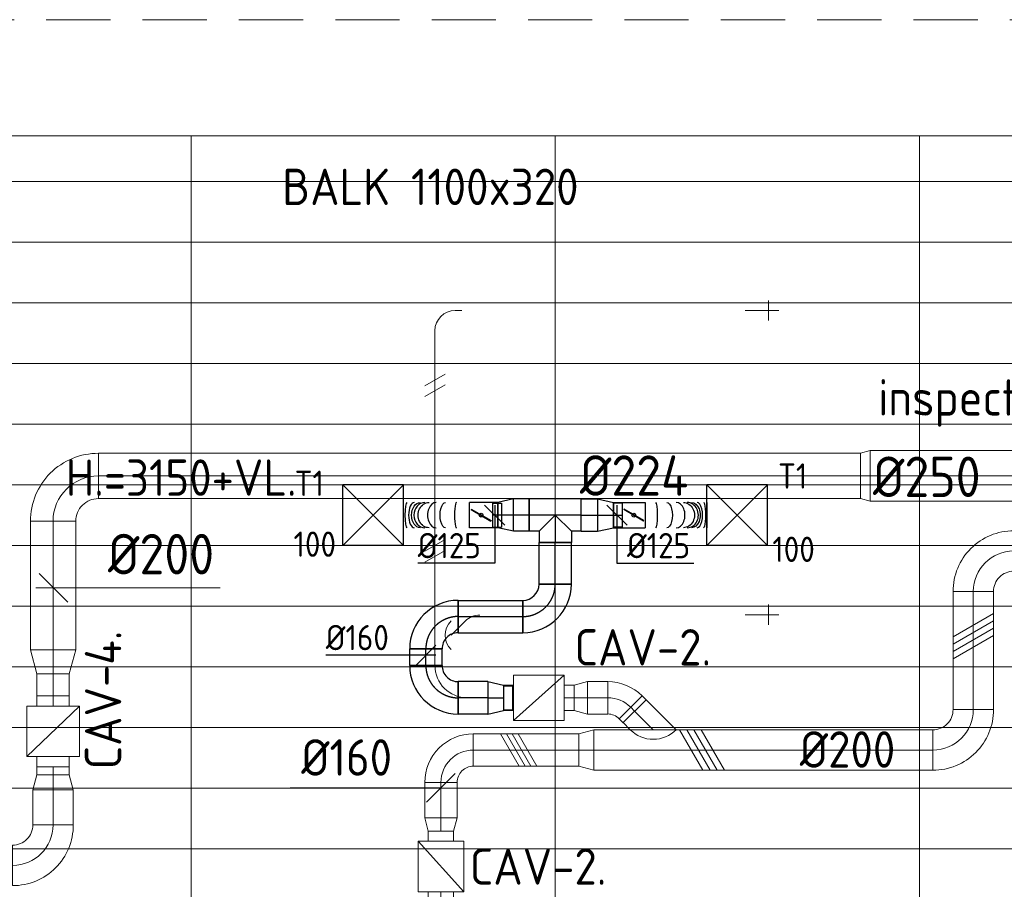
# Model space of a CAD drawing. Header units: millimetres. Extents: x -74969 to 28416, y 4400 to 50969.
# Tile 19 of 32: x -71760 to -66894, y 46102 to 50402. Entities that reach past the tile are written whole.
import ezdxf
from ezdxf.enums import TextEntityAlignment as Align

# ---------------------------------------------------------------- set-up
doc = ezdxf.new("R2010")
doc.units = ezdxf.units.MM
doc.header["$LTSCALE"] = 50
doc.linetypes.add('CENTER2', pattern=[28.575, 19.05, -3.175, 3.175, -3.175])
doc.linetypes.add('HIDDEN', pattern=[9.525, 6.35, -3.175])
for name, color, linetype, lineweight in [('WL570---_BESTAAND-HARTLIJN', 161, 'Continuous', 0), ('WL570---_BESTAAND-MAATVOERING', 161, 'Continuous', 0), ('WL570---_BESTAAND-RETOUR', 100, 'Continuous', 0), ('WL570---_BESTAAND-TOEVOER', 200, 'Continuous', 0), ('WL570---_DEMONTEREN', 10, 'Continuous', 0)]:
    doc.layers.add(name, color=color, linetype=linetype, lineweight=lineweight)
for name, color, linetype in [('WL570---_TOEVOER', 200, 'Continuous'), ('WL570---_TOEVOER_HL', 1, 'Continuous'), ('WL570---_TOEVOER_RST', 3, 'Continuous'), ('WL570---_TOEVOER_RST_HL', 1, 'Continuous'), ('WM570---_TOEVOER', 2, 'Continuous'), ('WM570---_TOEVOER_PR', 2, 'Continuous'), ('WM570---_TOEVOER_RST_PR', 1, 'Continuous')]:
    doc.layers.add(name, color=color, linetype=linetype)
doc.layers.get('WL570---_DEMONTEREN').off()
doc.styles.add('BURO-025', font='ISO96.shx', dxfattribs={"height": 125})
doc.styles.add('ISO', font='ISO', dxfattribs={"height": 162})
doc.styles.add('MAATVOERING', font='ISO')

# ---------------------------------------------------------------- blocks, each defined once
blk = doc.blocks.new('MVLINE')
blk.add_line((35.4, -35.4), (-35.4, 35.4))
blk = doc.blocks.new('OSV2001600740G')
blk.add_lwpolyline([(0, -100), (74.6, -80), (74.6, 80), (0, 100)], close=True)
at = {"layer": 'WL570---_BESTAAND-HARTLIJN'}
blk.add_line((0, 0), (74.6, 0), dxfattribs=at)
blk = doc.blocks.new('KARO')
for p, q in [((1, 0.5), (0, 0.5)), ((0, -0.5), (1, -0.5))]:
    blk.add_line(p, q)
at = {"invisible_edges": 15}
blk.add_3dface([(0, 0.5), (0, -0.5), (1, -0.5), (1, 0.5)], dxfattribs=at)
at = {"layer": 'WL570---_BESTAAND-HARTLIJN'}
blk.add_line((0, 0), (1, 0), dxfattribs=at)
blk = doc.blocks.new('OBO16000090H')
blk.add_lwpolyline([(80, -160, 0.414214), (-160, 80), (-160, -80, -0.414214), (-80, -160)], format="xyb", close=True)
at = {"invisible_edges": 15}
for points in [[(-146.1, -81.2), (-118.3, 76.4), (-160, 80), (-160, -80)], [(-132.6, -84.8), (-77.9, 65.5), (-118.3, 76.4), (-146.1, -81.2)], [(-120, -90.7), (-40, 47.8), (-77.9, 65.5), (-132.6, -84.8)], [(-108.6, -98.7), (-5.7, 23.9), (-40, 47.8), (-120, -90.7)], [(-98.7, -108.6), (23.9, -5.7), (-5.7, 23.9), (-108.6, -98.7)], [(-90.7, -120), (47.8, -40), (23.9, -5.7), (-98.7, -108.6)], [(-84.8, -132.6), (65.5, -77.9), (47.8, -40), (-90.7, -120)], [(-81.2, -146.1), (76.4, -118.3), (65.5, -77.9), (-84.8, -132.6)], [(-80, -160), (80, -160), (76.4, -118.3), (-81.2, -146.1)]]:
    blk.add_3dface(points, dxfattribs=at)
at = {"layer": 'WL570---_BESTAAND-HARTLIJN'}
blk.add_arc((-160, -160), 160, 0, 90, dxfattribs=at)
blk = doc.blocks.new('VBX1251250012525000')
blk.add_lwpolyline([(50, -112.5), (300, -112.5), (300, 112.5), (50, 112.5)], close=True)
for points in [[(50, 62.5), (0, 62.5), (0, -62.5), (50, -62.5)], [(300, -62.5), (350, -62.5), (350, 62.5), (300, 62.5)]]:
    blk.add_lwpolyline(points)
at = {"layer": 'WL570---_BESTAAND-HARTLIJN'}
blk.add_line((300, 0), (350, 0), dxfattribs=at)
at = {"layer": 'WL570---_BESTAAND-TOEVOER'}
blk.add_line((50, -112.5), (300, 112.5), dxfattribs=at)
blk = doc.blocks.new('OSV1601250650G')
blk.add_lwpolyline([(0, -80), (65.3, -62.5), (65.3, 62.5), (0, 80)], close=True)
at = {"layer": 'WL570---_BESTAAND-HARTLIJN'}
blk.add_line((0, 0), (65.3, 0), dxfattribs=at)
blk = doc.blocks.new('OZA2000160045L')
blk.add_lwpolyline([(-113.1, 0), (-148.5, 35.4), (-35.4, 148.5), (113.1, 0)])
at = {"layer": 'WL570---_BESTAAND-HARTLIJN'}
blk.add_line((0, 0), (-91.9, 91.9), dxfattribs=at)
at = {"layer": 'WL570---_BESTAAND-TOEVOER'}
blk.add_arc((0, 113.1), 160, 225, 315, dxfattribs=at)
blk = doc.blocks.new('OBO16000045H')
blk.add_lwpolyline([(80, -66.3, 0.198912), (9.7, 103.4), (-103.4, -9.7, -0.198912), (-80, -66.3)], format="xyb", close=True)
at = {"invisible_edges": 15}
for points in [[(-98.7, -14.9), (23.9, 88), (9.7, 103.4), (-103.4, -9.7)], [(-94.5, -20.4), (36.6, 71.4), (23.9, 88), (-98.7, -14.9)], [(-90.7, -26.3), (47.8, 53.7), (36.6, 71.4), (-94.5, -20.4)], [(-87.5, -32.5), (57.5, 35.2), (47.8, 53.7), (-90.7, -26.3)], [(-84.8, -38.9), (65.5, 15.8), (57.5, 35.2), (-87.5, -32.5)], [(-82.7, -45.6), (71.8, -4.2), (65.5, 15.8), (-84.8, -38.9)], [(-81.2, -52.4), (76.4, -24.6), (71.8, -4.2), (-82.7, -45.6)], [(-80.3, -59.3), (79.1, -45.4), (76.4, -24.6), (-81.2, -52.4)], [(-80, -66.3), (80, -66.3), (79.1, -45.4), (-80.3, -59.3)]]:
    blk.add_3dface(points, dxfattribs=at)
at = {"layer": 'WL570---_BESTAAND-HARTLIJN'}
blk.add_arc((-160, -66.3), 160, 0, 45, dxfattribs=at)
blk = doc.blocks.new('OSV16010001110G')
blk.add_lwpolyline([(0, -80), (112, -50), (112, 50), (0, 80)], close=True)
at = {"layer": 'WL570---_BESTAAND-HARTLIJN'}
blk.add_line((0, 0), (112, 0), dxfattribs=at)
blk = doc.blocks.new('OBO10000090ZE')
blk.add_lwpolyline([(-50, 0), (50, 0), (50, 100, 1), (-50, 100)], format="xyb", close=True)
at = {"layer": 'WL570---_BESTAAND-HARTLIJN'}
for points in [[(0, 0), (0, 150)], [(-50, 100), (50, 100)]]:
    blk.add_lwpolyline(points, dxfattribs=at)
blk = doc.blocks.new('OBO10000090H')
blk.add_lwpolyline([(50, -100, 0.414214), (-100, 50), (-100, -50, -0.414214), (-50, -100)], format="xyb", close=True)
at = {"invisible_edges": 15}
for points in [[(-91.3, -50.8), (-74, 47.7), (-100, 50), (-100, -50)], [(-82.9, -53), (-48.7, 41), (-74, 47.7), (-91.3, -50.8)], [(-75, -56.7), (-25, 29.9), (-48.7, 41), (-82.9, -53)], [(-67.9, -61.7), (-3.6, 14.9), (-25, 29.9), (-75, -56.7)], [(-61.7, -67.9), (14.9, -3.6), (-3.6, 14.9), (-67.9, -61.7)], [(-56.7, -75), (29.9, -25), (14.9, -3.6), (-61.7, -67.9)], [(-53, -82.9), (41, -48.7), (29.9, -25), (-56.7, -75)], [(-50.8, -91.3), (47.7, -74), (41, -48.7), (-53, -82.9)], [(-50, -100), (50, -100), (47.7, -74), (-50.8, -91.3)]]:
    blk.add_3dface(points, dxfattribs=at)
at = {"layer": 'WL570---_BESTAAND-HARTLIJN'}
blk.add_arc((-100, -100), 100, 0, 90, dxfattribs=at)
blk = doc.blocks.new('VBX1601600016025000')
blk.add_lwpolyline([(50, -130), (300, -130), (300, 130), (50, 130)], close=True)
for points in [[(50, 80), (0, 80), (0, -80), (50, -80)], [(300, -80), (350, -80), (350, 80), (300, 80)]]:
    blk.add_lwpolyline(points)
at = {"layer": 'WL570---_BESTAAND-HARTLIJN'}
blk.add_line((300, 0), (350, 0), dxfattribs=at)
at = {"layer": 'WL570---_BESTAAND-TOEVOER'}
blk.add_line((50, -130), (300, 130), dxfattribs=at)
blk = doc.blocks.new('OBO20000090H')
blk.add_lwpolyline([(100, -200, 0.414214), (-200, 100), (-200, -100, -0.414214), (-100, -200)], format="xyb", close=True)
at = {"invisible_edges": 15}
for points in [[(-182.6, -101.5), (-147.9, 95.4), (-200, 100), (-200, -100)], [(-165.8, -106), (-97.4, 81.9), (-147.9, 95.4), (-182.6, -101.5)], [(-150, -113.4), (-50, 59.8), (-97.4, 81.9), (-165.8, -106)], [(-135.7, -123.4), (-7.2, 29.8), (-50, 59.8), (-150, -113.4)], [(-123.4, -135.7), (29.8, -7.2), (-7.2, 29.8), (-135.7, -123.4)], [(-113.4, -150), (59.8, -50), (29.8, -7.2), (-123.4, -135.7)], [(-106, -165.8), (81.9, -97.4), (59.8, -50), (-113.4, -150)], [(-101.5, -182.6), (95.4, -147.9), (81.9, -97.4), (-106, -165.8)], [(-100, -200), (100, -200), (95.4, -147.9), (-101.5, -182.6)]]:
    blk.add_3dface(points, dxfattribs=at)
at = {"layer": 'WL570---_BESTAAND-HARTLIJN'}
blk.add_arc((-200, -200), 200, 0, 90, dxfattribs=at)
blk = doc.blocks.new('OSV2502240480K')
blk.add_lwpolyline([(-48.5, -125), (0, -112), (0, 112), (-48.5, 125)], close=True)
at = {"layer": 'WL570---_BESTAAND-HARTLIJN'}
blk.add_line((-48.5, 0), (0, 0), dxfattribs=at)
blk = doc.blocks.new('OZA1600100045R')
blk.add_lwpolyline([(70.7, 0), (106.1, 35.4), (35.4, 106.1), (-70.7, 0)])
at = {"layer": 'WL570---_BESTAAND-HARTLIJN'}
blk.add_line((0, 0), (70.7, 70.7), dxfattribs=at)
at = {"layer": 'WL570---_BESTAAND-TOEVOER'}
blk.add_arc((0, 70.7), 100, 225, 315, dxfattribs=at)
blk = doc.blocks.new('OBO10000045L')
blk.add_lwpolyline([(50, 0, 0.198912), (6.1, 106.1), (-64.6, 35.4, -0.198912), (-50, 0)], format="xyb", close=True)
at = {"invisible_edges": 15}
for points in [[(-61.7, 32.1), (14.9, 96.4), (6.1, 106.1), (-64.6, 35.4)], [(-59, 28.7), (22.9, 86), (14.9, 96.4), (-61.7, 32.1)], [(-56.7, 25), (29.9, 75), (22.9, 86), (-59, 28.7)], [(-54.7, 21.1), (35.9, 63.4), (29.9, 75), (-56.7, 25)], [(-53, 17.1), (41, 51.3), (35.9, 63.4), (-54.7, 21.1)], [(-51.7, 12.9), (44.9, 38.8), (41, 51.3), (-53, 17.1)], [(-50.8, 8.7), (47.7, 26), (44.9, 38.8), (-51.7, 12.9)], [(-50.2, 4.4), (49.4, 13.1), (47.7, 26), (-50.8, 8.7)], [(-50, 0), (50, 0), (49.4, 13.1), (-50.2, 4.4)]]:
    blk.add_3dface(points, dxfattribs=at)
at = {"layer": 'WL570---_BESTAAND-HARTLIJN'}
blk.add_arc((-100, 0), 100, 0, 45, dxfattribs=at)
blk = doc.blocks.new('RB45DO')
blk.add_lwpolyline([(0.707107, 0.5), (0, 0.5), (0, -0.5), (0.707107, -0.5, 0.133256), (0.835518, -0.465158, 0.106756), (0.957107, -0.353553, 0.082828), (1.032249, -0.198077, 0.071352), (1.06066, 0, 0.071352), (1.032249, 0.198077, 0.082828), (0.957107, 0.353553, 0.106756), (0.835518, 0.465158, 0.133256)], format="xyb", close=True)
at = {"layer": 'WL570---_BESTAAND-HARTLIJN'}
blk.add_line((0, 0), (1.06066, 0), dxfattribs=at)
blk = doc.blocks.new('OBO10000045N')
at = {"xscale": 100, "yscale": 100, "zscale": 100}
blk.add_blockref('RB45DO', (0, 0), dxfattribs=at)
blk = doc.blocks.new('RB45UP')
blk.add_lwpolyline([(0, -0.5), (0.707107, -0.5), (0.707107, 0.5), (0, 0.5, -0.133256), (0.128411, 0.465158, -0.106756), (0.25, 0.353553, -0.082828), (0.325143, 0.198077, -0.071352), (0.353553, 0, -0.071352), (0.325143, -0.198077, -0.082828), (0.25, -0.353553, -0.106756), (0.128411, -0.465158, -0.133256)], format="xyb", close=True)
at = {"layer": 'WL570---_BESTAAND-HARTLIJN'}
blk.add_line((0, 0), (0.707107, 0), dxfattribs=at)
blk = doc.blocks.new('OBO10000045O')
at = {"xscale": 100, "yscale": 100, "zscale": 100}
blk.add_blockref('RB45UP', (0, 0), dxfattribs=at)
blk = doc.blocks.new('UISO')
for p, q in [((0, 0.18), (1, 0.757)), ((0, 0), (1, 0.577))]:
    blk.add_line(p, q)
at = {"layer": 'WL570---_BESTAAND-TOEVOER'}
for p, q in [((0, 0.36), (1, 0.937)), ((0, -0.18), (1, 0.397))]:
    blk.add_line(p, q, dxfattribs=at)
blk = doc.blocks.new('OBO22400090H')
blk.add_lwpolyline([(112, -224, 0.414214), (-224, 112), (-224, -112, -0.414214), (-112, -224)], format="xyb", close=True)
at = {"invisible_edges": 15}
for points in [[(-204.6, -113.7), (-165.7, 106.9), (-224, 112), (-224, -112)], [(-185.7, -118.8), (-109.1, 91.7), (-165.7, 106.9), (-204.6, -113.7)], [(-168, -127), (-56, 67), (-109.1, 91.7), (-185.7, -118.8)], [(-152, -138.2), (-8, 33.4), (-56, 67), (-168, -127)], [(-138.2, -152), (33.4, -8), (-8, 33.4), (-152, -138.2)], [(-127, -168), (67, -56), (33.4, -8), (-138.2, -152)], [(-118.8, -185.7), (91.7, -109.1), (67, -56), (-127, -168)], [(-113.7, -204.6), (106.9, -165.7), (91.7, -109.1), (-118.8, -185.7)], [(-112, -224), (112, -224), (106.9, -165.7), (-113.7, -204.6)]]:
    blk.add_3dface(points, dxfattribs=at)
at = {"layer": 'WL570---_BESTAAND-HARTLIJN'}
blk.add_arc((-224, -224), 224, 0, 90, dxfattribs=at)
blk = doc.blocks.new('OSV22416001190G')
blk.add_lwpolyline([(0, -112), (119, -80), (119, 80), (0, 112)], close=True)
at = {"layer": 'WL570---_BESTAAND-HARTLIJN'}
blk.add_line((0, 0), (119, 0), dxfattribs=at)
blk = doc.blocks.new('Block plafond 6e verd noord')
at = {"color": 8, "linetype": 'Continuous', "lineweight": 13}
for p, q in [((0, 0), (21450, 0)), ((1725, 0), (1725, -6450)), ((3525, 0), (3525, -6450)), ((5325, 0), (5325, -6450)), ((0, -224.9), (21447.3, -224.9)), ((0, -524.9), (21447.3, -524.9)), ((0, -824.9), (21447.3, -824.9)), ((0, -1124.9), (21447.3, -1124.9)), ((0, -1424.9), (21447.3, -1424.9)), ((0, -1724.9), (21447.3, -1724.9)), ((0, -2024.9), (21447.3, -2024.9)), ((0, -2324.9), (21447.3, -2324.9)), ((0, -2624.9), (21447.3, -2624.9)), ((0, -2924.9), (21447.3, -2924.9)), ((0, -3224.9), (21447.3, -3224.9)), ((0, -3524.9), (21447.3, -3524.9))]:
    blk.add_line(p, q, dxfattribs=at)
blk = doc.blocks.new('*U217')
at = {"color": 0, "ltscale": 10}
for p, q in [((150, 150, -2500), (-150, 150, -2500)), ((-150, -150, -2500), (-150, 150, -2500)), ((150, -150, -2500), (-150, 150, -2500)), ((-150, -150, -2500), (150, 150, -2500)), ((150, -150, -2500), (150, 150, -2500)), ((150, -150, -2500), (-150, -150, -2500))]:
    blk.add_line(p, q, dxfattribs=at)
at = {"layer": 'WL570---_TOEVOER_RST_HL', "linetype": 'CENTER2'}
blk.add_circle((0, 0, -2500), 0.075, dxfattribs=at)
at = {"layer": 'WL570---_TOEVOER_RST', "color": 2, "style": 'BURO-025'}
for tag in ['MC', 'Q']:
    blk.add_attdef(tag, text='', height=125, dxfattribs=at).set_placement((0, 0), align=Align.MIDDLE)
at = {"layer": 'WM570---_TOEVOER_RST_PR', "color": 2, "style": 'BURO-025'}
blk.add_attdef('POSNR', text='', height=125, dxfattribs=at).set_placement((0, 0), align=Align.MIDDLE)
blk = doc.blocks.new('*U357')
at = {"color": 0, "ltscale": 10}
for p, q in [((0, 80, -2700), (319.2, 80, -2700)), ((0, -80, -2700), (0, 80, -2700)), ((319.2, 80, -2700), (319.2, -80, -2700)), ((0, -80, -2700), (319.2, -80, -2700))]:
    blk.add_line(p, q, dxfattribs=at)
at = {"layer": 'WL570---_TOEVOER_HL', "linetype": 'CENTER2'}
blk.add_line((0, 0, -2700), (319.2, 0, -2700), dxfattribs=at)
at = {"layer": 'WM570---_TOEVOER_PR', "color": 2, "style": 'BURO-025'}
blk.add_attdef('POSNR', text='', height=125, dxfattribs=at).set_placement((0, 0), align=Align.MIDDLE)
blk = doc.blocks.new('*U358')
at = {"color": 0, "ltscale": 10}
for p, q in [((0, 80, -2700), (78.2, 62.5, -2700)), ((0, 80, -2700), (0, -80, -2700)), ((78.2, 62.5, -2700), (78.2, -62.5, -2700)), ((78.2, 59.375, -2700), (122.5, 59.375, -2700)), ((122.5, 59.375, -2700), (122.5, -59.375, -2700)), ((122.5, 59.375, -2700), (122.5, -59.375, -2700)), ((0, -80, -2700), (78.2, -62.5, -2700)), ((78.2, -59.375, -2700), (122.5, -59.375, -2700))]:
    blk.add_line(p, q, dxfattribs=at)
at = {"layer": 'WL570---_TOEVOER_HL', "linetype": 'CENTER2'}
blk.add_line((0, 0, -2700), (78.2, 0, -2700), dxfattribs=at)
for centre in [(0, 0, -2700), (78.2, 0, -2700)]:
    blk.add_circle(centre, 0.075, dxfattribs=at)
at = {"layer": 'WM570---_TOEVOER_PR', "color": 2, "style": 'BURO-025'}
blk.add_attdef('POSNR', text='', height=125, dxfattribs=at).set_placement((0, 0), align=Align.MIDDLE)
blk = doc.blocks.new('*U359')
at = {"color": 0, "ltscale": 10}
for p, q in [((0, 62.5, -2700), (44.6, 62.5, -2700)), ((0, -62.5, -2700), (0, 62.5, -2700)), ((0, -62.5, -2700), (44.6, -62.5, -2700))]:
    blk.add_line(p, q, dxfattribs=at)
at = {"layer": 'WL570---_TOEVOER_HL', "linetype": 'CENTER2'}
blk.add_line((0, 0, -2700), (44.6, 0, -2700), dxfattribs=at)
at = {"layer": 'WM570---_TOEVOER_PR', "color": 2, "style": 'BURO-025'}
blk.add_attdef('POSNR', text='', height=125, dxfattribs=at).set_placement((0, 0), align=Align.MIDDLE)
blk = doc.blocks.new('*U360')
at = {"color": 0, "ltscale": 10}
for p, q in [((0, 80, -2700), (81.1, 80, -2700)), ((0, -80, -2700), (0, 80, -2700)), ((81.1, 80, -2700), (81.1, -80, -2700)), ((0, -80, -2700), (81.1, -80, -2700))]:
    blk.add_line(p, q, dxfattribs=at)
at = {"layer": 'WL570---_TOEVOER_HL', "linetype": 'CENTER2'}
blk.add_line((0, 0, -2700), (81.1, 0, -2700), dxfattribs=at)
at = {"layer": 'WM570---_TOEVOER_PR', "color": 2, "style": 'BURO-025'}
blk.add_attdef('POSNR', text='', height=125, dxfattribs=at).set_placement((0, 0), align=Align.MIDDLE)
blk = doc.blocks.new('*U361')
at = {"color": 0, "ltscale": 10}
for p, q in [((0, 80, -2700), (78.2, 62.5, -2700)), ((0, 80, -2700), (0, -80, -2700)), ((78.2, 62.5, -2700), (78.2, -62.5, -2700)), ((0, -80, -2700), (78.2, -62.5, -2700))]:
    blk.add_line(p, q, dxfattribs=at)
at = {"layer": 'WL570---_TOEVOER_HL', "linetype": 'CENTER2'}
blk.add_line((0, 0, -2700), (78.2, 0, -2700), dxfattribs=at)
for centre in [(0, 0, -2700), (78.2, 0, -2700)]:
    blk.add_circle(centre, 0.075, dxfattribs=at)
at = {"layer": 'WM570---_TOEVOER_PR', "color": 2, "style": 'BURO-025'}
blk.add_attdef('POSNR', text='', height=125, dxfattribs=at).set_placement((0, 0), align=Align.MIDDLE)
blk = doc.blocks.new('*U362')
at = {"color": 0, "ltscale": 10}
for p, q in [((0, 80, -2700), (77.5, 80, -2700)), ((0, -80, -2700), (0, 80, -2700)), ((77.5, 80, -2700), (77.5, -80, -2700)), ((0, -80, -2700), (77.5, -80, -2700))]:
    blk.add_line(p, q, dxfattribs=at)
at = {"layer": 'WL570---_TOEVOER_HL', "linetype": 'CENTER2'}
blk.add_line((0, 0, -2700), (77.5, 0, -2700), dxfattribs=at)
at = {"layer": 'WM570---_TOEVOER_PR', "color": 2, "style": 'BURO-025'}
blk.add_attdef('POSNR', text='', height=125, dxfattribs=at).set_placement((0, 0), align=Align.MIDDLE)
blk = doc.blocks.new('*U363')
at = {"color": 0, "ltscale": 10}
for p, q in [((-80, 80, -2700), (-80, 134.9, -2700)), ((-80, 134.9, -2700), (80, 134.9, -2700)), ((80, 80, -2700), (80, 134.9, -2700)), ((-128.3, 80, -2700), (-80, 80, -2700)), ((-128.3, 80, -2700), (-128.3, -80, -2700)), ((-80, 80, -2700), (0, 0, -2700)), ((80, 80, -2700), (0, 0, -2700)), ((80, 80, -2700), (128.3, 80, -2700)), ((128.3, 80, -2700), (128.3, -80, -2700)), ((-128.3, -80, -2700), (128.3, -80, -2700))]:
    blk.add_line(p, q, dxfattribs=at)
at = {"layer": 'WL570---_TOEVOER_HL', "linetype": 'CENTER2'}
for p, q in [((0, 0, -2700), (0, 134.9, -2700)), ((-128.3, 0, -2700), (128.3, 0, -2700))]:
    blk.add_line(p, q, dxfattribs=at)
at = {"layer": 'WM570---_TOEVOER_PR', "color": 2, "style": 'BURO-025'}
blk.add_attdef('POSNR', text='', height=125, dxfattribs=at).set_placement((0, 0), align=Align.MIDDLE)
blk = doc.blocks.new('*U364')
at = {"color": 0, "ltscale": 10}
for p, q in [((0, 62.5, -2700), (25.9, 62.5, -2700)), ((0, -62.5, -2700), (0, 62.5, -2700)), ((0, -62.5, -2700), (25.9, -62.5, -2700))]:
    blk.add_line(p, q, dxfattribs=at)
at = {"layer": 'WL570---_TOEVOER_HL', "linetype": 'CENTER2'}
blk.add_line((0, 0, -2700), (25.9, 0, -2700), dxfattribs=at)
at = {"layer": 'WM570---_TOEVOER_PR', "color": 2, "style": 'BURO-025'}
blk.add_attdef('POSNR', text='', height=125, dxfattribs=at).set_placement((0, 0), align=Align.MIDDLE)
blk = doc.blocks.new('*U365')
at = {"color": 0, "ltscale": 10}
for p, q in [((0, 80, -2700), (78.2, 62.5, -2700)), ((0, 80, -2700), (0, -80, -2700)), ((78.2, 62.5, -2700), (78.2, -62.5, -2700)), ((0, -80, -2700), (78.2, -62.5, -2700))]:
    blk.add_line(p, q, dxfattribs=at)
at = {"layer": 'WL570---_TOEVOER_HL', "linetype": 'CENTER2'}
blk.add_line((0, 0, -2700), (78.2, 0, -2700), dxfattribs=at)
for centre in [(0, 0, -2700), (78.2, 0, -2700)]:
    blk.add_circle(centre, 0.075, dxfattribs=at)
at = {"layer": 'WM570---_TOEVOER_PR', "color": 2, "style": 'BURO-025'}
blk.add_attdef('POSNR', text='', height=125, dxfattribs=at).set_placement((0, 0), align=Align.MIDDLE)
blk = doc.blocks.new('*U366')
at = {"color": 0, "ltscale": 10}
for p, q in [((0, 80, -2700), (145.6, 80, -2700)), ((0, -80, -2700), (0, 80, -2700)), ((145.6, 80, -2700), (145.6, -80, -2700)), ((0, -80, -2700), (145.6, -80, -2700))]:
    blk.add_line(p, q, dxfattribs=at)
at = {"layer": 'WL570---_TOEVOER_HL', "linetype": 'CENTER2'}
blk.add_line((0, 0, -2700), (145.6, 0, -2700), dxfattribs=at)
at = {"layer": 'WM570---_TOEVOER_PR', "color": 2, "style": 'BURO-025'}
blk.add_attdef('POSNR', text='', height=125, dxfattribs=at).set_placement((0, 0), align=Align.MIDDLE)
blk = doc.blocks.new('*U367')
at = {"color": 0, "ltscale": 10}
for p, q in [((-160, -80, -2700), (-160, 80, -2700)), ((80, -160, -2700), (-80, -160, -2700))]:
    blk.add_line(p, q, dxfattribs=at)
for radius, start in [(240, 0), (80, 360)]:
    blk.add_arc((-160, -160, -2700), radius, start, 90, dxfattribs=at)
at = {"layer": 'WL570---_TOEVOER_HL', "linetype": 'CENTER2'}
blk.add_arc((-160, -160, -2700), 160, 0, 90, dxfattribs=at)
at = {"layer": 'WM570---_TOEVOER_PR', "color": 2, "style": 'BURO-025'}
blk.add_attdef('POSNR', text='', height=125, dxfattribs=at).set_placement((0, 0), align=Align.MIDDLE)
blk = doc.blocks.new('*U368')
at = {"color": 0, "ltscale": 10}
for p, q in [((0, 80, -2700), (82.1, 80, -2700)), ((0, -80, -2700), (0, 80, -2700)), ((82.1, 80, -2700), (82.1, -80, -2700)), ((0, -80, -2700), (82.1, -80, -2700))]:
    blk.add_line(p, q, dxfattribs=at)
at = {"layer": 'WL570---_TOEVOER_HL', "linetype": 'CENTER2'}
blk.add_line((0, 0, -2700), (82.1, 0, -2700), dxfattribs=at)
at = {"layer": 'WM570---_TOEVOER_PR', "color": 2, "style": 'BURO-025'}
blk.add_attdef('POSNR', text='', height=125, dxfattribs=at).set_placement((0, 0), align=Align.MIDDLE)
blk = doc.blocks.new('*U369')
at = {"color": 0, "ltscale": 10}
for p, q in [((-160, -80, -2700), (-160, 80, -2700)), ((80, -160, -2700), (-80, -160, -2700))]:
    blk.add_line(p, q, dxfattribs=at)
for radius, start in [(240, 0), (80, 360)]:
    blk.add_arc((-160, -160, -2700), radius, start, 90, dxfattribs=at)
at = {"layer": 'WL570---_TOEVOER_HL', "linetype": 'CENTER2'}
blk.add_arc((-160, -160, -2700), 160, 0, 90, dxfattribs=at)
at = {"layer": 'WM570---_TOEVOER_PR', "color": 2, "style": 'BURO-025'}
blk.add_attdef('POSNR', text='', height=125, dxfattribs=at).set_placement((0, 0), align=Align.MIDDLE)
blk = doc.blocks.new('*U370')
at = {"color": 0, "ltscale": 10}
for p, q in [((0, 80, -2700), (206.3, 80, -2700)), ((0, -80, -2700), (0, 80, -2700)), ((206.3, 80, -2700), (206.3, -80, -2700)), ((0, -80, -2700), (206.3, -80, -2700))]:
    blk.add_line(p, q, dxfattribs=at)
at = {"layer": 'WL570---_TOEVOER_HL', "linetype": 'CENTER2'}
blk.add_line((0, 0, -2700), (206.3, 0, -2700), dxfattribs=at)
at = {"layer": 'WM570---_TOEVOER_PR', "color": 2, "style": 'BURO-025'}
blk.add_attdef('POSNR', text='', height=125, dxfattribs=at).set_placement((0, 0), align=Align.MIDDLE)
blk = doc.blocks.new('*U371')
at = {"color": 0, "ltscale": 10}
for p, q in [((-80, 160, -2700), (80, 160, -2700)), ((-160, -80, -2700), (-160, 80, -2700))]:
    blk.add_line(p, q, dxfattribs=at)
for radius in [80, 240]:
    blk.add_arc((-160, 160, -2700), radius, 270, 0, dxfattribs=at)
at = {"layer": 'WL570---_TOEVOER_HL', "linetype": 'CENTER2'}
blk.add_arc((-160, 160, -2700), 160, 270, 0, dxfattribs=at)
at = {"layer": 'WM570---_TOEVOER_PR', "color": 2, "style": 'BURO-025'}
blk.add_attdef('POSNR', text='', height=125, dxfattribs=at).set_placement((0, 0), align=Align.MIDDLE)
blk = doc.blocks.new('*U372')
at = {"ltscale": 10}
for p, q in [((-56.4, 59.4, -2700), (-100.8, 59.4, -2700)), ((-100.8, -59.4, -2700), (-100.8, 59.4, -2700)), ((-56.4, 62.5, -2700), (56.4, 62.5, -2700)), ((-56.4, -62.5, -2700), (-56.4, 62.5, -2700)), ((56.4, 62.5, -2700), (56.4, -62.5, -2700)), ((-49.4, 27.3, -2700), (-48.4, 29.1, -2700)), ((48.4, -29.1, -2700), (-49.4, 27.3, -2700)), ((49.4, -27.3, -2700), (-48.4, 29.1, -2700)), ((48.4, -29.1, -2700), (49.4, -27.3, -2700)), ((-56.4, -59.4, -2700), (-100.8, -59.4, -2700)), ((-56.4, -62.5, -2700), (56.4, -62.5, -2700))]:
    blk.add_line(p, q, dxfattribs=at)
blk.add_circle((0, 0, -2700), 9.41, dxfattribs=at)
at = {"layer": 'WL570---_TOEVOER', "color": 2, "style": 'BURO-025'}
blk.add_attdef('I', text='', height=125, dxfattribs=at).set_placement((0, 0), align=Align.MIDDLE)
at = {"layer": 'WM570---_TOEVOER_PR', "color": 2, "style": 'BURO-025'}
blk.add_attdef('POSNR', text='', height=125, dxfattribs=at).set_placement((0, 0), align=Align.MIDDLE)
blk = doc.blocks.new('*U373')
at = {"color": 0, "ltscale": 10}
for p, q in [((0, 62.5, -2700), (0, -62.5, -2700)), ((304.9, 62.6, -2700), (304.9, -62.4, -2700))]:
    blk.add_line(p, q, dxfattribs=at)
for centre, major_axis, ratio, start_param, end_param in [((51.7, 0, -2700), (0, -62.5), 0.151989, 0.000013, 3.141605), ((153.1, 0, -2700), (0, -62.5), 0.692548, 0.000107, 3.1417), ((207.5, 0.1, -2700), (-0.1, 62.5), 0.880309, 3.141277, 6.28287), ((256, 0.1, -2700), (0, 62.5), 0.442239, 3.141548, 6.283141)]:
    blk.add_ellipse(centre, major_axis=major_axis, ratio=ratio, start_param=start_param, end_param=end_param, dxfattribs=at)
at = {"color": 0, "ltscale": 10, "extrusion": (0, 0, -1)}
for centre, major_axis, ratio, start_param, end_param in [((106.2, 0, -2700), (0, 62.5), 0.442239, 0.000044, 3.141637), ((188.3, 0, -2700), (-0.1, 62.5), 0.880309, 0.000315, 3.141908), ((228.3, 0.1, -2700), (0, -62.5), 0.692548, 3.141485, 6.283078), ((288.1, 0.1, -2700), (0, -62.5), 0.151989, 3.14158, 6.283173)]:
    blk.add_ellipse(centre, major_axis=major_axis, ratio=ratio, start_param=start_param, end_param=end_param, dxfattribs=at)
at = {"layer": 'WM570---_TOEVOER_PR', "color": 2, "style": 'BURO-025'}
blk.add_attdef('POSNR', text='', height=125, dxfattribs=at).set_placement((0, 0), align=Align.MIDDLE)
blk = doc.blocks.new('*U374')
at = {"ltscale": 10}
for p, q in [((-56.4, 59.4, -2700), (-100.7, 59.4, -2700)), ((-100.7, -59.4, -2700), (-100.7, 59.4, -2700)), ((-56.4, 62.5, -2700), (56.5, 62.5, -2700)), ((-56.4, -62.5, -2700), (-56.4, 62.5, -2700)), ((56.5, 62.5, -2700), (56.5, -62.5, -2700)), ((-49.4, 27.3, -2700), (-48.4, 29.1, -2700)), ((48.4, -29.1, -2700), (-49.4, 27.3, -2700)), ((49.4, -27.3, -2700), (-48.4, 29.1, -2700)), ((48.4, -29.1, -2700), (49.4, -27.3, -2700)), ((-56.4, -59.4, -2700), (-100.7, -59.4, -2700)), ((-56.4, -62.5, -2700), (56.5, -62.5, -2700))]:
    blk.add_line(p, q, dxfattribs=at)
blk.add_circle((0, 0, -2700), 9.41, dxfattribs=at)
at = {"layer": 'WL570---_TOEVOER', "color": 2, "style": 'BURO-025'}
blk.add_attdef('I', text='', height=125, dxfattribs=at).set_placement((0, 0), align=Align.MIDDLE)
at = {"layer": 'WM570---_TOEVOER_PR', "color": 2, "style": 'BURO-025'}
blk.add_attdef('POSNR', text='', height=125, dxfattribs=at).set_placement((0, 0), align=Align.MIDDLE)
blk = doc.blocks.new('*U375')
at = {"color": 0, "ltscale": 10}
for p, q in [((0, 62.5, -2700), (0, -62.5, -2700)), ((327.2, 62.5, -2700), (327.2, -62.5, -2700))]:
    blk.add_line(p, q, dxfattribs=at)
for centre, major_axis, ratio, start_param, end_param in [((65.6, 0, -2700), (0, -62.5), 0.148905, 0, 3.141593), ((165.4, 0, -2700), (0, -62.5), 0.681045, 0, 3.141593), ((221.3, 0, -2700), (0, 62.5), 0.869204, 3.141593, 6.283185), ((274.4, 0, -2700), (0, 62.5), 0.433795, 3.141593, 6.283185)]:
    blk.add_ellipse(centre, major_axis=major_axis, ratio=ratio, start_param=start_param, end_param=end_param, dxfattribs=at)
at = {"color": 0, "ltscale": 10, "extrusion": (0, 0, -1)}
for centre, major_axis, ratio, start_param, end_param in [((119.1, 0, -2700), (0, 62.5), 0.433795, 0, 3.141593), ((200.7, 0, -2700), (0, 62.5), 0.869204, 0, 3.141593), ((244.2, 0, -2700), (0, -62.5), 0.681045, 3.141593, 6.283185), ((309.1, 0, -2700), (0, -62.5), 0.148905, 3.141593, 6.283185)]:
    blk.add_ellipse(centre, major_axis=major_axis, ratio=ratio, start_param=start_param, end_param=end_param, dxfattribs=at)
at = {"layer": 'WM570---_TOEVOER_PR', "color": 2, "style": 'BURO-025'}
blk.add_attdef('POSNR', text='', height=125, dxfattribs=at).set_placement((0, 0), align=Align.MIDDLE)
blk = doc.blocks.new('*U376')
at = {"layer": 'WM570---_TOEVOER', "color": 0, "ltscale": 10}
for p, q in [((-50, -50), (50, 50)), ((50, 0), (-494.5, 0))]:
    blk.add_line(p, q, dxfattribs=at)
at = {"layer": 'WM570---_TOEVOER', "color": 0, "style": 'BURO-025'}
blk.add_text('%%c160', height=125, dxfattribs=at).set_placement((-494.5, 25))
blk = doc.blocks.new('*U377')
at = {"layer": 'WM570---_TOEVOER', "color": 0, "ltscale": 10}
for p, q in [((50, -50), (-50, 50)), ((0, 50), (0, -238.1)), ((0, -238.1), (380.4, -238.1))]:
    blk.add_line(p, q, dxfattribs=at)
at = {"layer": 'WM570---_TOEVOER', "color": 0, "style": 'BURO-025'}
blk.add_text('%%c125', height=125, dxfattribs=at).set_placement((50, -213.1))
blk = doc.blocks.new('*U378')
at = {"layer": 'WM570---_TOEVOER', "color": 0, "ltscale": 10}
for p, q in [((50, -50), (-50, 50)), ((0, 50), (0, -238.2)), ((0, -238.2), (-380.4, -238.2))]:
    blk.add_line(p, q, dxfattribs=at)
at = {"layer": 'WM570---_TOEVOER', "color": 0, "style": 'BURO-025'}
blk.add_text('%%c125', height=125, dxfattribs=at).set_placement((-380.4, -213.2))

msp = doc.modelspace()

# ---------------------------------------------------------------- linework, layer by layer
at = {"layer": 'WL570---_BESTAAND-MAATVOERING', "color": 7, "linetype": 'HIDDEN'}
for p, q in [((-73057.7, 50402.4), (-50769.4, 50402.4)), ((-73057.7, 49302.4), (-50769.4, 49302.4))]:
    msp.add_line(p, q, dxfattribs=at)
at = {"layer": 'WL570---_BESTAAND-MAATVOERING'}
for points in [[(-70768.9, 47592.8), (-70944.7, 47592.8), (-71680.7, 47592.8)], [(-69678.2, 46604), (-69870, 46604), (-70423.8, 46604)]]:
    msp.add_lwpolyline(points, dxfattribs=at)

# ---------------------------------------------------------------- block references
msp.add_blockref('Block plafond 6e verd noord', (-72638.5, 49827.4))
at = {"layer": 'WL570---_BESTAAND-MAATVOERING', "xscale": 2, "yscale": 2, "zscale": 2}
for p, rotation in [((-71593.6, 47592.8), 179.9999999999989), ((-69678.2, 46604), 90.00000000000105)]:
    msp.add_blockref('MVLINE', p, dxfattribs=dict(at, rotation=rotation))
at = {"layer": 'WL570---_BESTAAND-RETOUR'}
for name, p, rotation in [('OBO22400090H', (-71595.4, 48146.3), 90), ('OSV2502240480K', (-67604.8, 48146.3), 180), ('OSV22416001190G', (-71595.4, 47286), 270)]:
    msp.add_blockref(name, p, dxfattribs=dict(at, rotation=rotation))
for p, xscale, yscale, zscale in [((-71371.4, 48146.3), 3766.544195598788, 224, 224), ((-67556.3, 48146.3), 1633.94389469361, 250, 250)]:
    msp.add_blockref('KARO', p, dxfattribs=dict(at, xscale=xscale, yscale=yscale, zscale=zscale))
for p, xscale, yscale, zscale, rotation in [((-71595.4, 47286), 636.2830400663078, 224, 224, 90), ((-71595.4, 47056.8), 110.2279984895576, 160, 160, 90), ((-71595.4, 46667.9), -41.65426006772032, 160, 160, 269.999999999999), ((-71595.4, 46420.3), 172.9576930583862, 200, 200, 90)]:
    msp.add_blockref('KARO', p, dxfattribs=dict(at, xscale=xscale, yscale=yscale, zscale=zscale, rotation=rotation))
at = {"layer": 'WL570---_BESTAAND-RETOUR', "xscale": -1}
for name, p, rotation in [('VBX1601600016025000', (-71595.4, 46708.2), 270.0000000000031), ('OSV2001600740G', (-71595.4, 46593.3), 269.999999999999), ('OBO20000090H', (-71595.4, 46220.3), 180)]:
    msp.add_blockref(name, p, dxfattribs=dict(at, rotation=rotation))
at = {"layer": 'WL570---_BESTAAND-TOEVOER'}
for name, p, rotation in [('OBO20000090H', (-67046.9, 47775.2), 90), ('OBO16000045H', (-68787.3, 47049), 44.99999999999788), ('OSV1601250650G', (-68953.7, 47049), 180.000000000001), ('OBO20000090H', (-67046.9, 46790.8), 270), ('OBO16000090H', (-69678.2, 46790.8), 90.00000000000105), ('OSV2001600740G', (-68922.6, 46790.8), 180.000000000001), ('VBX1251250012525000', (-69678.2, 46390.4), 270.000000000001)]:
    msp.add_blockref(name, p, dxfattribs=dict(at, rotation=rotation))
for name, p, xscale, yscale, zscale, rotation in [('KARO', (-67046.9, 46990.8), 584.4003237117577, 200, 200, 90.00000000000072), ('KARO', (-68853.6, 47049), 100.1262622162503, 160, 160, 180), ('KARO', (-68721, 46982.7), 27.52691832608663, 160, 160, 135.000000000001), ('UISO', (-69233.3, 46710.8), 160, 160, 160, 90), ('KARO', (-67246.9, 46790.8), 1675.657676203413, 200, 200, 180), ('UISO', (-68312.3, 46690.8), 200, 200, 200, 90), ('KARO', (-69678.2, 46455.3), 175.5059484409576, 160, 160, 90)]:
    msp.add_blockref(name, p, dxfattribs=dict(at, xscale=xscale, yscale=yscale, zscale=zscale, rotation=rotation))
for name, p, xscale, yscale, zscale in [('UISO', (-67146.9, 47278.3), 200, 200, 200), ('KARO', (-69518.2, 46790.8), 520.9655244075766, 160, 160)]:
    msp.add_blockref(name, p, dxfattribs=dict(at, xscale=xscale, yscale=yscale, zscale=zscale))
for name, p in [('VBX1251250012525000', (-69369, 47049)), ('OZA2000160045L', (-68629.1, 46890.8))]:
    msp.add_blockref(name, p, dxfattribs=at)
at = {"layer": 'WL570---_BESTAAND-TOEVOER', "xscale": -1, "rotation": 90.00000000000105}
msp.add_blockref('OSV1601250650G', (-69678.2, 46455.7), dxfattribs=at)
at = {"layer": 'WL570---_DEMONTEREN', "xscale": -1}
for name, p, rotation in [('OBO10000090H', (-69708.1, 48964.3), 359.999999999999), ('OBO10000090ZE', (-68158.7, 48964.3), 269.999999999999), ('OBO10000045L', (-69557.4, 47429), 315), ('OBO10000090ZE', (-68158.7, 47460.1), 269.999999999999), ('OZA1600100045R', (-69628.1, 47358.3), 270), ('OBO16000090H', (-69708.1, 47049), 89.99999999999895), ('OSV1601250650G', (-69434.3, 47049), 180)]:
    msp.add_blockref(name, p, dxfattribs=dict(at, rotation=rotation))
at = {"layer": 'WL570---_DEMONTEREN'}
for p, xscale, yscale, zscale, rotation in [((-69574.8, 48964.3), -33.23319172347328, 100, 100, 359.999999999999), ((-68158.7, 48964.3), -16.03765465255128, 100, 100, 359.999999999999), ((-69708.1, 48864.3), 605.9521593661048, 100, 100, 270), ((-69708.1, 48257.9), 224.273057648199, 100, 100, 270.0000000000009), ((-69708.1, 48034.3), 401.6943472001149, 100, 100, 270), ((-69708.1, 47914.1), 41.42135623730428, 100, 100, 90), ((-69708.1, 47209), 311.599884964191, 160, 160, 90), ((-68158.7, 47460.1), -16.03765465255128, 100, 100, 359.999999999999), ((-69434.3, 47049), 113.8012122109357, 160, 160, 180.000000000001)]:
    msp.add_blockref('KARO', p, dxfattribs=dict(at, xscale=xscale, yscale=yscale, zscale=zscale, rotation=rotation))
at = {"layer": 'WL570---_DEMONTEREN', "xscale": 100, "yscale": 100, "zscale": 100}
for p in [(-69758.1, 48556.5), (-69758.1, 47738.6)]:
    msp.add_blockref('UISO', p, dxfattribs=at)
at = {"layer": 'WL570---_DEMONTEREN'}
for name, p, rotation in [('OBO10000045O', (-69708.1, 47955.5), 90), ('OBO10000045N', (-69708.1, 47843.4), 90), ('OSV16010001110G', (-69708.1, 47520.6), 90.00000000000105)]:
    msp.add_blockref(name, p, dxfattribs=dict(at, rotation=rotation))
at = {"layer": 'WL570---_TOEVOER'}
ref = msp.add_blockref('*U217', (-68213.5, 47952.5, 2500), dxfattribs=at)
ref.add_attrib('Q', '100', (-68040.3, 47720.9), dxfattribs={"layer": 'WL570---_TOEVOER_RST', "color": 2, "height": 125, "style": 'BURO-025'})
ref.add_attrib('MC', 'T1', (-68012, 48083.3), dxfattribs={"layer": 'WL570---_TOEVOER_RST', "color": 2, "height": 125, "style": 'BURO-025'})
ref = msp.add_blockref('*U217', (-70013.5, 47952.4, 2500), dxfattribs=at)
ref.add_attrib('Q', '100', (-70406.8, 47746.2), dxfattribs={"layer": 'WL570---_TOEVOER_RST', "color": 2, "height": 125, "style": 'BURO-025'})
ref.add_attrib('MC', 'T1', (-70401.4, 48047.4), dxfattribs={"layer": 'WL570---_TOEVOER_RST', "color": 2, "height": 125, "style": 'BURO-025'})
for name, p, rotation in [('*U375', (-69536.3, 47952.4, 2700), 180), ('*U374', (-69479.8, 47952.4, 2700), 180), ('*U364', (-69397.5, 47952.4, 2700), 180), ('*U365', (-69319.3, 47952.4, 2700), 180), ('*U362', (-69241.8, 47952.4, 2700), 180), ('*U363', (-69113.5, 47952.4, 2700), 180), ('*U370', (-69113.6, 47611.1, 2700), 90), ('*U369', (-69752.8, 47451.1, 2700), 90), ('*U368', (-69752.8, 47209, 2700), 90), ('*U367', (-69752.8, 47049, 2700), 180), ('*U366', (-69447.2, 47049, 2700), 180)]:
    msp.add_blockref(name, p, dxfattribs=dict(at, rotation=rotation))
for name, p in [('*U360', (-68985.2, 47952.4, 2700)), ('*U361', (-68904.1, 47952.4, 2700)), ('*U359', (-68825.9, 47952.4, 2700)), ('*U372', (-68724.8, 47952.4, 2700)), ('*U373', (-68668.4, 47952.4, 2700)), ('*U371', (-69113.6, 47451.1, 2700)), ('*U357', (-69592.8, 47451.1, 2700)), ('*U358', (-69447.2, 47049, 2700))]:
    msp.add_blockref(name, p, dxfattribs=at)
at = {"layer": 'WM570---_TOEVOER'}
for name, p in [('*U378', (-69412.3, 47952.4, 2700)), ('*U377', (-68808.5, 47952.4, 2700)), ('*U376', (-69752.8, 47259.4, 2700))]:
    msp.add_blockref(name, p, dxfattribs=at)

# ---------------------------------------------------------------- texts
at = {"layer": 'WL570---_BESTAAND-MAATVOERING'}
for s, height, style, p in [('BALK 1100x320', 180, 'ISO', (-70462.7, 49485.8)), ('inspectieluik.', 180, 'MAATVOERING', (-67518, 48444.5)), ('H.=3150+VL.', 180, 'ISO', (-71532.2, 48048)), ('%%c224', 200, 'MAATVOERING', (-68991.4, 48048.2)), ('%%c250', 200, 'MAATVOERING', (-67543, 48042)), ('CAV-2.', 180, 'MAATVOERING', (-69018, 47208.8)), ('%%c200', 180, 'MAATVOERING', (-67904.7, 46703.5)), ('CAV-2.', 180, 'MAATVOERING', (-69535.7, 46124.9))]:
    msp.add_text(s, height=height, dxfattribs=dict(at, style=style)).set_placement(p)
at = {"layer": 'WL570---_BESTAAND-MAATVOERING', "style": 'MAATVOERING'}
for s, height, p in [('%%c200', 200, (-70799.4, 47659.5)), ('%%c160', 180, (-69920, 46664))]:
    msp.add_text(s, height=height, dxfattribs=at).set_placement(p, align=Align.RIGHT)
msp.add_text('CAV-4.', height=180, rotation=90, dxfattribs=at).set_placement((-71258.1, 46695.1))

doc.saveas('drawing.dxf')
